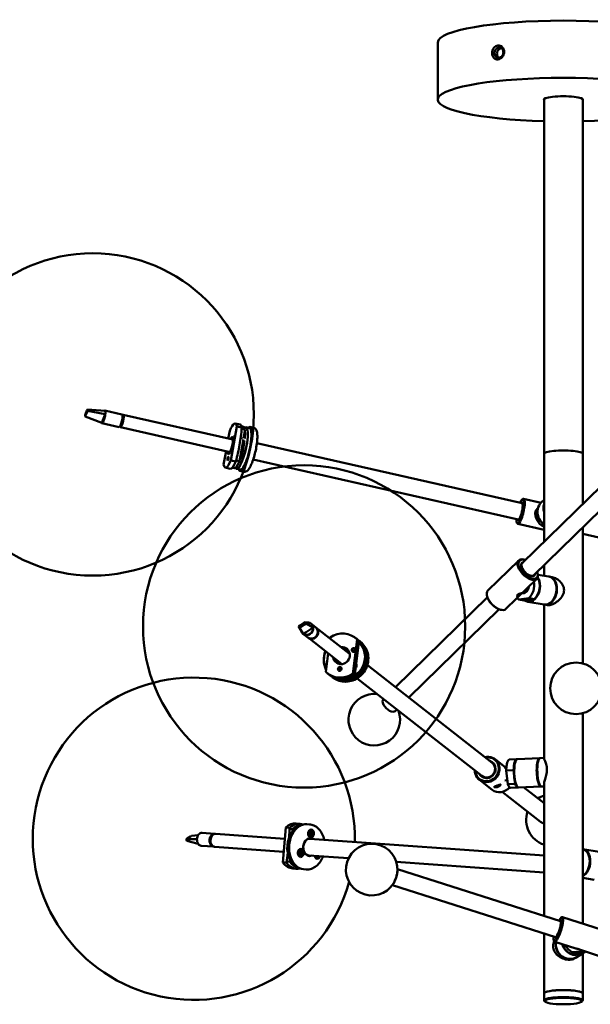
# Model space of a CAD drawing. Header units: millimetres. Extents: x 577 to 5072, y 853 to 3382.
# Tile 14 of 16: x 4167 to 4610, y 1992 to 2755. Entities that reach past the tile are written whole.
import ezdxf

# ---------------------------------------------------------------- set-up
doc = ezdxf.new("R2010")
doc.units = ezdxf.units.MM
doc.header["$LTSCALE"] = 18
doc.layers.add('Widoczne (ISO)', color=7, linetype='Continuous', lineweight=50)

msp = doc.modelspace()

# ---------------------------------------------------------------- linework, layer by layer
at = {"layer": 'Widoczne (ISO)'}
for p, q in [((4491.3, 2693.27), (4491.3, 2737.59)), ((4573.8, 2693.7), (4573.8, 2418.51)), ((4603.8, 2693.7), (4603.8, 2418.51)), ((4747.12, 2519.66), (4556.91, 2333.68)), ((4756.21, 2510.37), (4565.99, 2324.38)), ((4219.1, 2452.12), (4217.93, 2449.32)), ((4219.43, 2452.93), (4219.1, 2452.12)), ((4219.15, 2451.15), (4219.48, 2451.96)), ((4219.48, 2451.96), (4219.43, 2452.93)), ((4219.43, 2452.93), (4233.2, 2451.88)), ((4219.48, 2451.96), (4233.33, 2449.31)), ((4246.28, 2449.08), (4232.96, 2452.1)), ((4217.93, 2449.32), (4217.59, 2448.51)), ((4217.59, 2448.51), (4217.64, 2447.54)), ((4217.64, 2447.54), (4217.98, 2448.35)), ((4217.64, 2447.54), (4230.52, 2442.56)), ((4217.98, 2448.35), (4219.15, 2451.15)), ((4231.34, 2444.54), (4230.52, 2442.56)), ((4232.51, 2447.34), (4231.34, 2444.54)), ((4233.33, 2449.31), (4232.51, 2447.34)), ((4247.21, 2444.62), (4246.42, 2444.8)), ((4246.49, 2441.87), (4247.21, 2444.62)), ((4246.86, 2448.09), (4246.69, 2448.13)), ((4246.71, 2447.71), (4247.38, 2447.56)), ((4247.38, 2447.56), (4246.86, 2448.09)), ((4247.17, 2444.34), (4247.14, 2444.35)), ((4247.23, 2448.87), (4332.39, 2429.6)), ((4247.44, 2447.18), (4247.43, 2447.18)), ((4247.43, 2447.18), (4247.44, 2447.17)), ((4244.07, 2439.33), (4230.75, 2442.34)), ((4245.39, 2439.89), (4244.85, 2440.01)), ((4245.02, 2439.12), (4330.18, 2419.84)), ((4245.72, 2442.04), (4246.49, 2441.87)), ((4245.94, 2440.55), (4245.93, 2440.55)), ((4246.13, 2440.92), (4246.11, 2440.92)), ((4246.18, 2441.07), (4246.19, 2441.07)), ((4246.64, 2442.25), (4246.6, 2442.26)), ((4246.91, 2443.2), (4246.84, 2443.21)), ((4329.85, 2436.44), (4328.77, 2430.41)), ((4330.77, 2413.44), (4335.47, 2439.71)), ((4334.17, 2442.01), (4337.98, 2441.15)), ((4335.47, 2439.71), (4339.28, 2438.85)), ((4340.61, 2439.53), (4339.01, 2439.89)), ((4341.85, 2437.28), (4339.2, 2437.88)), ((4340.65, 2430.56), (4341.85, 2437.28)), ((4345.37, 2438.45), (4342.51, 2439.1)), ((4345.59, 2439.43), (4348.44, 2438.78)), ((4337.45, 2412.71), (4340.47, 2429.56)), ((4342.43, 2430.89), (4340.77, 2431.26)), ((4341.64, 2432.05), (4341.43, 2431.11)), ((4340.16, 2427.84), (4341.03, 2427.64)), ((4340.22, 2421.97), (4340.44, 2420.23)), ((4341.77, 2427.96), (4340.24, 2428.3)), ((4351.01, 2426.92), (4556.72, 2380.37)), ((4327.01, 2420.56), (4325.15, 2410.17)), ((4334.57, 2412.58), (4330.77, 2413.44)), ((4339.58, 2417.03), (4338.28, 2417.32)), ((4338.4, 2417.98), (4340.15, 2417.59)), ((4339.95, 2416.77), (4338.41, 2417.12)), ((4338.63, 2415.38), (4338.41, 2417.12)), ((4348.14, 2414.24), (4553.85, 2367.69)), ((4573.8, 2418.51), (4573.8, 2350.2)), ((4603.8, 2418.51), (4603.8, 2379.53)), ((4326.45, 2407.87), (4330.25, 2407.01)), ((4333.33, 2407.34), (4331.73, 2407.7)), ((4337.45, 2412.71), (4334.78, 2413.31)), ((4338.08, 2406.26), (4335.23, 2406.91)), ((4337.86, 2405.29), (4340.72, 2404.64)), ((4556.86, 2383.16), (4557.42, 2383.53)), ((4571.47, 2380.62), (4557.97, 2383.67)), ((4557.19, 2379.54), (4557.39, 2379.5)), ((4567.2, 2374.25), (4569.16, 2376.52)), ((4567.2, 2374.25), (4568.76, 2375.26)), ((4568.9, 2375.43), (4568.76, 2375.26)), ((4573.8, 2382.5), (4573.37, 2382.23)), ((4554.63, 2368.23), (4554.83, 2368.18)), ((4552.78, 2365.11), (4553.12, 2364.53)), ((4573.8, 2359.59), (4553.55, 2364.17)), ((4603.8, 2361.35), (4603.8, 2255.96)), ((4603.8, 2356.38), (4721.27, 2329.8)), ((4554.15, 2335.88), (4530.27, 2312.53)), ((4558.27, 2336.52), (4557.79, 2336.61)), ((4573.8, 2332.02), (4573.8, 2323.95)), ((4568.86, 2325.68), (4568.95, 2325.2)), ((4577.6, 2323.29), (4569.01, 2324.78)), ((4580.24, 2322.83), (4577.96, 2323.23)), ((4568.14, 2321.58), (4544.25, 2298.23)), ((4529.85, 2307.23), (4458.55, 2237.51)), ((4529.54, 2308.43), (4529.46, 2308.91)), ((4554.21, 2305.6), (4562.05, 2306.53)), ((4557.54, 2310.53), (4556.94, 2310.64)), ((4566.29, 2305.8), (4562.05, 2306.53)), ((4582.63, 2308.67), (4582.59, 2308.56)), ((4583.5, 2313.68), (4583.5, 2313.8)), ((4554.21, 2305.6), (4558.46, 2304.86)), ((4566.29, 2305.8), (4558.46, 2304.86)), ((4573.84, 2301.61), (4561.11, 2303.82)), ((4573.8, 2301.62), (4573.8, 2182.44)), ((4576.48, 2301.15), (4574.19, 2301.55)), ((4538.94, 2297.93), (4468.89, 2229.44)), ((4540.14, 2297.59), (4540.62, 2297.5)), ((4384.29, 2285.33), (4383.37, 2284.74)), ((4383.37, 2284.74), (4384.09, 2283.51)), ((4384.09, 2283.51), (4385.01, 2284.1)), ((4387.46, 2287.37), (4384.29, 2285.33)), ((4385.01, 2284.1), (4388.19, 2286.14)), ((4388.38, 2287.96), (4387.46, 2287.37)), ((4388.19, 2286.14), (4389.11, 2286.73)), ((4389.11, 2286.73), (4388.38, 2287.96)), ((4388.38, 2287.96), (4392.73, 2287)), ((4389.11, 2286.73), (4394.66, 2283.73)), ((4394.66, 2283.73), (4392.41, 2282.29)), ((4396.56, 2284.02), (4392.94, 2286.85)), ((4396.82, 2283.82), (4422.68, 2263.62)), ((4384.09, 2283.51), (4386.99, 2278.81)), ((4390.4, 2276.14), (4386.78, 2278.97)), ((4389.24, 2280.25), (4386.99, 2278.81)), ((4392.41, 2282.29), (4389.24, 2280.25)), ((4390.66, 2275.94), (4416.53, 2255.74)), ((4407.8, 2276.1), (4407.7, 2275.32)), ((4425.46, 2247.9), (4428.87, 2274.49)), ((4426.9, 2247.39), (4430.09, 2272.25)), ((4427.4, 2275.79), (4428.44, 2274.99)), ((4428.87, 2274.49), (4429.91, 2273.68)), ((4430.09, 2272.25), (4429.79, 2272.49)), ((4429.89, 2272.58), (4429.8, 2272.65)), ((4430.51, 2273.37), (4431.28, 2272.76)), ((4406.22, 2263.79), (4404.39, 2249.52)), ((4418.6, 2266.81), (4418.76, 2267.44)), ((4436.69, 2254.59), (4533.54, 2178.95)), ((4405.86, 2248.21), (4406.89, 2247.4)), ((4408.96, 2245.79), (4409.74, 2245.18)), ((4426.49, 2247.09), (4425.46, 2247.9)), ((4426.9, 2247.39), (4426.58, 2247.64)), ((4428.69, 2244.34), (4525.54, 2168.71)), ((4449.17, 2228.34), (4449.13, 2228.3)), ((4459.51, 2220.27), (4458.22, 2219)), ((4603.8, 2217.33), (4603.8, 2106.24)), ((4535.82, 2181.61), (4543.99, 2175.23)), ((4546.76, 2181.36), (4552.55, 2181.63)), ((4551.89, 2180.73), (4552.31, 2181.23)), ((4570.42, 2182.46), (4553.03, 2181.65)), ((4573.8, 2182.62), (4570.9, 2182.49)), ((4544.54, 2175.25), (4542.91, 2175.18)), ((4544.43, 2172.99), (4550.22, 2173.26)), ((4545.69, 2162.37), (4544.43, 2172.99)), ((4550.22, 2173.26), (4550.34, 2172.24)), ((4523.51, 2165.85), (4533.6, 2157.97)), ((4545.35, 2165.28), (4543.37, 2165.19)), ((4545.69, 2162.37), (4551.49, 2162.64)), ((4551.36, 2163.67), (4551.49, 2162.64)), ((4573.8, 2162.17), (4573.8, 2060.08)), ((4541.41, 2156.31), (4571.06, 2133.16)), ((4547.78, 2159.39), (4553.57, 2159.66)), ((4552.83, 2160.49), (4553.3, 2160.03)), ((4571.44, 2160.49), (4554.06, 2159.68)), ((4557.98, 2159.86), (4573.8, 2147.51)), ((4573.8, 2160.6), (4571.93, 2160.51)), ((4381.4, 2131.81), (4384.19, 2131.61)), ((4389.76, 2131.2), (4391.85, 2131.05)), ((4318.18, 2123.82), (4308.43, 2124.52)), ((4318.88, 2123.77), (4372.73, 2119.9)), ((4371.11, 2101.61), (4373.5, 2128.72)), ((4373.5, 2128.72), (4376.29, 2128.52)), ((4378.66, 2127.45), (4376.66, 2127.6)), ((4378.5, 2125.6), (4378.66, 2127.45)), ((4385.52, 2130.51), (4384.2, 2130.6)), ((4391.7, 2124), (4392.33, 2123.93)), ((4392.34, 2123.92), (4391.74, 2124.04)), ((4392.49, 2124.34), (4391.78, 2124.3)), ((4391.85, 2124.7), (4392.42, 2124.36)), ((4391.89, 2123.13), (4392.46, 2123.68)), ((4392.51, 2123.55), (4391.89, 2123.13)), ((4392.32, 2122.45), (4392.59, 2123.27)), ((4392.36, 2125.33), (4392.73, 2124.56)), ((4392.63, 2124.48), (4392.36, 2125.33)), ((4392.45, 2123.57), (4392.36, 2123.58)), ((4393.35, 2123.57), (4392.46, 2123.75)), ((4393.08, 2123.35), (4392.59, 2123.45)), ((4392.76, 2124.56), (4392.61, 2124.55)), ((4393, 2125.64), (4392.91, 2124.76)), ((4393.1, 2126.7), (4392.93, 2126.71)), ((4393.45, 2122.59), (4393.08, 2123.35)), ((4393.29, 2124.35), (4393.11, 2124.34)), ((4393.18, 2123.43), (4393.45, 2122.59)), ((4393.49, 2125.47), (4393.22, 2124.65)), ((4393.92, 2124.78), (4393.3, 2124.35)), ((4393.3, 2124.36), (4393.92, 2124.78)), ((4393.92, 2124.78), (4393.35, 2124.23)), ((4393.96, 2123.21), (4393.39, 2123.56)), ((4394.11, 2123.91), (4393.48, 2123.99)), ((4296.12, 2119.75), (4296.86, 2120.18)), ((4296.49, 2118.37), (4296.12, 2119.75)), ((4296.12, 2119.75), (4304.49, 2119.58)), ((4296.49, 2118.37), (4305.48, 2115.9)), ((4296.86, 2120.18), (4299.42, 2121.67)), ((4299.42, 2121.67), (4300.16, 2122.1)), ((4300.16, 2122.1), (4305.37, 2122.63)), ((4314.93, 2118.58), (4314.77, 2118.59)), ((4314.77, 2118.59), (4314.96, 2117.89)), ((4392.1, 2120.01), (4573.8, 2106.94)), ((4392.71, 2121.21), (4392.54, 2121.23)), ((4392.81, 2122.27), (4392.9, 2123.16)), ((4317.46, 2113.85), (4307.71, 2114.55)), ((4318.16, 2113.8), (4371.85, 2109.93)), ((4383.84, 2109.07), (4384.48, 2109.05)), ((4384.49, 2109.05), (4383.88, 2109.02)), ((4384.58, 2108.62), (4383.88, 2108.76)), ((4383.89, 2108.35), (4384.51, 2108.61)), ((4384.16, 2109.9), (4384.72, 2109.4)), ((4384.64, 2109.28), (4384.16, 2109.9)), ((4384.31, 2107.66), (4384.7, 2108.46)), ((4384.79, 2108.37), (4384.31, 2107.66)), ((4384.65, 2109.39), (4384.56, 2109.39)), ((4385.54, 2109.26), (4384.64, 2109.21)), ((4384.81, 2108.36), (4384.67, 2108.39)), ((4384.68, 2110.52), (4384.84, 2109.67)), ((4385.31, 2109.52), (4384.81, 2109.49)), ((4384.89, 2107.26), (4384.94, 2108.15)), ((4385.24, 2111.68), (4385.07, 2111.7)), ((4385.2, 2110.62), (4385.15, 2109.73)), ((4385.37, 2108.5), (4385.2, 2108.53)), ((4385.41, 2107.36), (4385.26, 2108.21)), ((4385.31, 2109.52), (4385.78, 2110.22)), ((4385.93, 2107.98), (4385.37, 2108.48)), ((4385.93, 2107.98), (4385.38, 2108.49)), ((4385.78, 2110.22), (4385.39, 2109.42)), ((4385.45, 2108.61), (4385.93, 2107.98)), ((4386.2, 2109.53), (4385.58, 2109.27)), ((4386.25, 2108.81), (4385.61, 2108.83)), ((4603.8, 2111.93), (4616.49, 2109.73)), ((4373.9, 2101.41), (4371.11, 2101.61)), ((4376.42, 2102.1), (4374.42, 2102.24)), ((4376.42, 2102.1), (4376.59, 2104.03)), ((4384.85, 2106.2), (4384.68, 2106.21)), ((4391.17, 2107.04), (4422.12, 2104.81)), ((4397.03, 2106.53), (4397.1, 2106.61)), ((4397.42, 2106.08), (4397.64, 2106.58)), ((4397.8, 2104.86), (4397.63, 2104.87)), ((4398.08, 2106.01), (4398.02, 2106.55)), ((4398.09, 2106.54), (4398.08, 2106.01)), ((4398.72, 2106.3), (4398.59, 2106.51)), ((4459.11, 2102.15), (4573.8, 2093.9)), ((4603.8, 2100.5), (4603.8, 2054.16)), ((4378.89, 2096.9), (4381.68, 2096.7)), ((4383.15, 2097.59), (4381.83, 2097.69)), ((4387.25, 2096.29), (4389.34, 2096.14)), ((4586.61, 2055.98), (4460.07, 2096.44)), ((4603.8, 2089.6), (4612.73, 2088.05)), ((4582.66, 2043.6), (4456.11, 2084.06)), ((4587.14, 2055.08), (4586.96, 2055.14)), ((4587.09, 2058.77), (4587.69, 2059.09)), ((4624.53, 2047.54), (4588.15, 2059.17)), ((4573.8, 2046.43), (4573.8, 1999.97)), ((4581.43, 2041.06), (4581.73, 2040.45)), ((4598.5, 2034.86), (4582.06, 2040.12)), ((4583.61, 2044.03), (4583.43, 2044.09)), ((4595.69, 2031.91), (4594.13, 2030.91)), ((4604.77, 2031.69), (4594.13, 2030.91)), ((4595.69, 2031.91), (4605.47, 2032.63)), ((4618.44, 2028.48), (4602, 2033.74)), ((4604.77, 2031.69), (4605.98, 2032.47)), ((4598.32, 2027.49), (4599.44, 2028.22)), ((4599.57, 2028.31), (4604.23, 2031.33)), ((4603.8, 2031.05), (4603.8, 1999.97)), ((4573.8, 1994.55), (4573.8, 1999.97)), ((4574.53, 1993.61), (4574.04, 1994.09)), ((4603.07, 1993.61), (4603.57, 1994.09)), ((4603.8, 1994.55), (4603.8, 1999.97))]:
    msp.add_line(p, q, dxfattribs=at)
for centre, radius in [((4223.63, 2449.08), 125), ((4387.62, 2284.66), 125), ((4598.61, 2236.64), 20)]:
    msp.add_circle(centre, radius, dxfattribs=at)
for centre, radius, start, end in [((4302.05, 2119.97), 125, 358.86667, 344.46641), ((4442.08, 2212.31), 20, 83.80372, 20.22106), ((4579.96, 2134.45), 20, 107.93141, 123.04681), ((4579.96, 2134.45), 20, 160.97796, 252.06859), ((4440.08, 2096.01), 20, 357.11513, 327.42505)]:
    msp.add_arc(centre, radius, start, end, dxfattribs=at)
for centre, major_axis, ratio, start_param, end_param in [((4588.8, 2737.59), (-97.5, 0), 0.173648, 3.141593, 6.283185), ((4588.8, 2693.27), (97.5, 0), 0.173648, 4.866849, 10.841115), ((4588.8, 2693.27), (-15.2, 0), 0.173648, 2.979193, 6.445585), ((4231.86, 2447.22), (1.1, 4.88), 0.220861, 6.02815, 6.603442), ((4231.86, 2447.22), (1.1, 4.88), 0.220861, 5.205117, 6.02815), ((4231.86, 2447.22), (-1.1, -4.88), 0.220861, 6.02815, 8.346709), ((4245.17, 2444.21), (1.1, 4.88), 0.220861, 3.141593, 6.283185), ((4246.13, 2443.99), (-1.1, -4.88), 0.220861, 5.825813, 9.882151), ((4246.13, 2443.99), (-0.95, -4.19), 0.220861, 6.030825, 9.677138), ((4246.13, 2443.99), (-0.94, -4.15), 0.220861, 1.772544, 2.653938), ((4246.6, 2443.88), (0.84, 3.71), 0.220861, 0.04919, 0.103219), ((4246.13, 2443.99), (-0.94, -4.15), 0.220861, 0.201748, 1.083142), ((4246.6, 2443.88), (-0.84, -3.71), 0.220861, 6.20847, 6.233996), ((4330.31, 2424.94), (3.86, 17.07), 0.220861, 5.806223, 7.165653), ((4338.87, 2423), (-3.64, -16.09), 0.220861, 6.012251, 9.695712), ((4341.73, 2422.36), (3.86, 17.07), 0.220861, 2.8019, 6.622878), ((4334.12, 2424.08), (3.86, 17.07), 0.220861, 5.806223, 6.283185), ((4341.73, 2422.36), (-3.64, -16.09), 0.220861, 0, 3.141593), ((4336.97, 2423.43), (3.64, 16.09), 0.220861, 5.796163, 6.283185), ((4330.31, 2424.94), (1.49, 6.58), 0.220861, 2.404969, 7.019809), ((4338.59, 2430.22), (0.33, 1.46), 0.220861, 4.560648, 5.269636), ((4341.01, 2432.26), (0.66, 2.93), 0.220861, 4.691153, 6.573076), ((4338.87, 2423), (-1.55, -6.83), 0.220861, 1.468872, 2.468559), ((4588.8, 2418.51), (15, 0), 0.173648, 0, 3.141593), ((4588.8, 2418.51), (15, 0), 0.173648, 0, 3.141593), ((4330.31, 2424.94), (-3.86, -17.07), 0.220861, 5.806223, 7.165653), ((4338.87, 2423), (-1.55, -6.83), 0.220861, 0.470077, 0.58305), ((4339.54, 2417.8), (-0.66, -2.93), 0.220861, 5.73835, 8.879943), ((4341.25, 2422.46), (-1.32, -5.85), 0.220861, 5.6975, 6.054293), ((4341.73, 2422.36), (1.55, 6.83), 0.220861, 2.524989, 2.558542), ((4341.25, 2422.46), (-1.1, -4.88), 0.220861, 0, 0.016752), ((4341.25, 2422.46), (-1.1, -4.88), 0.220861, 0, 0.016752), ((4334.12, 2424.08), (-3.86, -17.07), 0.220861, 0, 0.882468), ((4336.97, 2423.43), (-3.64, -16.09), 0.220861, 0, 0.892528), ((4555.28, 2374.03), (2.1, 9.27), 0.220861, 2.324317, 7.100461), ((4555.76, 2373.92), (-2.21, -9.75), 0.220861, 6.054751, 9.653213), ((4555.28, 2374.03), (-1.54, -6.79), 0.220861, 5.918145, 9.789818), ((4555.28, 2374.03), (-1.43, -6.34), 0.220861, 0, 3.141593), ((4556.23, 2373.81), (1.32, 5.81), 0.220861, 0.12543, 0.231168), ((4579.22, 2372.91), (5.98, -9.23), 0.951251, 3.941626, 5.149422), ((4579.35, 2372.99), (-5.98, 9.23), 0.951251, 0, 1.993605), ((4584.01, 2376.01), (5.98, -9.23), 0.951251, 3.834496, 4.394185), ((4584.14, 2376.1), (-5.98, 9.23), 0.951251, 0.74105, 1.204446), ((4556.23, 2373.81), (-1.32, -5.81), 0.220861, 6.052017, 6.157756), ((4577.67, 2371.9), (-5.98, 9.23), 0.951251, 0.800034, 2.170661), ((4561.14, 2328.73), (-6.99, 7.15), 0.516245, 5.636205, 10.071758), ((4561.45, 2329.03), (6.64, -6.79), 0.516245, 2.324317, 7.100461), ((4561.45, 2329.03), (-4.86, 4.98), 0.516245, 5.918145, 9.789818), ((4561.45, 2329.03), (-4.54, 4.65), 0.516245, 0, 3.141593), ((4560.84, 2328.43), (-4.17, 4.26), 0.516245, 0.203426, 0.540016), ((4560.84, 2328.43), (-4.05, 4.15), 0.516245, 0.3093, 0.675191), ((4562.99, 2314.66), (-1.88, -10.84), 0.696364, 5.941332, 8.813944), ((4560.84, 2328.43), (4.05, -4.15), 0.516245, 5.607995, 5.973885), ((4560.84, 2328.43), (4.17, -4.26), 0.516245, 5.743169, 6.07976), ((4562.64, 2314.72), (-1.88, -10.84), 0.696364, 0.733495, 2.482189), ((4575.72, 2312.45), (1.88, 10.84), 0.696364, 3.141593, 6.283185), ((4576.07, 2312.39), (-1.88, -10.84), 0.696364, 6.25976, 9.448203), ((4558.4, 2315.46), (-0.86, -4.93), 0.696364, 0, 1.69744), ((4558.4, 2315.46), (1.88, 10.84), 0.696364, 3.875087, 5.204961), ((4537.26, 2305.38), (6.99, -7.15), 0.516245, 3.141593, 6.283185), ((4536.96, 2305.08), (6.64, -6.79), 0.516245, 3.788573, 5.636205), ((4558.4, 2315.46), (-1.88, -10.84), 0.696364, 5.755775, 5.959966), ((4554.59, 2311.05), (-1.92, -0.06), 0.74615, 1.246115, 2.581898), ((4576.07, 2312.39), (1.8, 10.35), 0.696364, 4.468009, 4.956769), ((4562.64, 2314.72), (-1.8, -10.35), 0.696364, 6.048347, 6.928299), ((4389.86, 2282.91), (-3.08, -3.94), 0.944612, 0.055311, 2.373869), ((4389.86, 2282.91), (3.08, 3.94), 0.944612, 0.055311, 0.793977), ((4393.48, 2280.08), (3.08, 3.94), 0.944612, 3.141593, 6.283185), ((4393.74, 2279.88), (-3.08, -3.94), 0.944612, 6.248435, 9.459528), ((4389.86, 2282.91), (3.08, 3.94), 0.944612, 5.515462, 6.338496), ((4389.86, 2282.91), (-3.08, -3.94), 0.944612, 5.859768, 6.338496), ((4416.63, 2262), (10.77, 13.79), 0.944612, 6.164033, 7.523463), ((4419.73, 2259.58), (10.77, 13.79), 0.944612, 3.062095, 6.362683), ((4416.63, 2262), (4.15, 5.32), 0.944612, 2.404969, 7.019809), ((4419.73, 2259.58), (-10.16, -13), 0.944612, 0.290526, 3.141593), ((4418.96, 2260.18), (10.16, 13), 0.944612, 3.712565, 6.225867), ((4417.66, 2261.19), (10.77, 13.79), 0.944612, 6.164033, 6.283185), ((4418.44, 2260.59), (10.16, 13), 0.944612, 6.153973, 6.181249), ((4419.73, 2259.58), (10.77, 13.79), 0.944612, 1.860548, 2.722418), ((4418.96, 2260.18), (-10.16, -13), 0.944612, 5.02026, 5.86969), ((4417.9, 2261.01), (4.15, 5.32), 0.944612, 0.1266, 0.736624), ((4418.44, 2260.59), (-4.31, -5.52), 0.944612, 3.541647, 3.916786), ((4419.73, 2259.58), (4, 5.12), 0.944612, 0.2626, 0.69316), ((4419.6, 2259.68), (3.69, 4.73), 0.944612, 0.133915, 0.585686), ((4419.6, 2259.68), (3.08, 3.94), 0.944612, 6.167837, 6.283185), ((4419.6, 2259.68), (3.08, 3.94), 0.944612, 6.167837, 6.283185), ((4426.92, 2264.62), (0.92, 1.18), 0.944612, 0.378142, 1.583679), ((4426.14, 2265.23), (0.92, 1.18), 0.944612, 5.958735, 7.02751), ((4417.9, 2261.01), (-4.15, -5.32), 0.944612, 5.546561, 6.156585), ((4418.44, 2260.59), (-4.31, -5.52), 0.944612, 5.507992, 5.88313), ((4419.73, 2259.58), (-4, -5.12), 0.944612, 5.590025, 6.020585), ((4419.6, 2259.68), (-3.69, -4.73), 0.944612, 5.6975, 6.149271), ((4419.6, 2259.68), (-3.08, -3.94), 0.944612, 0, 0.115348), ((4419.6, 2259.68), (-3.08, -3.94), 0.944612, 0, 0.115348), ((4425.5, 2254.04), (1.85, 2.36), 0.944612, 4.590698, 5.955205), ((4416.63, 2262), (-10.77, -13.79), 0.944612, 6.164033, 7.523463), ((4417.66, 2261.19), (-10.77, -13.79), 0.944612, 0, 1.240278), ((4416.47, 2251.92), (-0.92, -1.18), 0.944612, 5.612789, 6.648484), ((4416.69, 2250.68), (-0.92, -1.18), 0.944612, 3.80346, 4.933115), ((4416.61, 2250.74), (0.734, 0.94), 0.944612, 0.557001, 2.058425), ((4417.25, 2251.31), (0.92, 1.18), 0.944612, 1.594178, 1.79093), ((4418.44, 2260.59), (10.16, 13), 0.944612, 4.362268, 4.39193), ((4453.67, 2223.65), (-4.54, 4.65), 0.516245, 0, 3.141593), ((4529.67, 2173.73), (-6.15, -7.88), 0.944612, 5.419973, 10.28799), ((4529.54, 2173.83), (5.85, 7.49), 0.944612, 2.324317, 7.100461), ((4529.54, 2173.83), (-4.28, -5.48), 0.944612, 5.918145, 9.789818), ((4529.54, 2173.83), (-4, -5.12), 0.944612, 0, 3.141593), ((4547.27, 2170.37), (-0.51, 10.99), 0.254887, 0, 1.318164), ((4553.06, 2170.64), (-0.49, 10.49), 0.254887, 0.266745, 2.874847), ((4553.06, 2170.64), (-0.51, 10.99), 0.254887, 6.196857, 7.601349), ((4553.54, 2170.67), (0.51, -10.99), 0.254887, 3.141593, 6.283185), ((4570.93, 2171.48), (-0.51, 10.99), 0.254887, 6.196857, 9.511106), ((4571.41, 2171.5), (0.51, -10.99), 0.254887, 3.141593, 6.283185), ((4547.27, 2170.37), (0.51, -10.99), 0.254887, 5.516471, 6.283185), ((4553.06, 2170.64), (0.51, -10.99), 0.254887, 5.516471, 6.369513), ((4539.75, 2165.85), (-6.15, -7.88), 0.944612, 0, 1.537126), ((4380.15, 2114.35), (1.26, 17.45), 0.715939, 0, 0.657205), ((4388.5, 2113.75), (1.26, 17.45), 0.715939, 0, 3.141593), ((4382.93, 2114.15), (1.26, 17.45), 0.715939, 6.058401, 6.94039), ((4575.06, 2138.28), (-4, -5.12), 0.944612, 0, 0.488889), ((4308.07, 2119.53), (0.36, 4.99), 0.715939, 0, 1.613158), ((4317.82, 2118.83), (0.36, 4.99), 0.715939, 6.185513, 9.52245), ((4318.52, 2118.78), (-0.36, -4.99), 0.715939, 3.141593, 6.283185), ((4386.41, 2113.9), (-1.18, -16.46), 0.715939, 3.408268, 6.016509), ((4385.02, 2114), (1.18, 16.46), 0.715939, 0.063596, 0.667265), ((4392.1, 2124.01), (-0.14, -1.99), 0.715939, 4.053655, 5.371123), ((4392.73, 2123.97), (-0.2, -2.74), 0.715939, 3.141593, 6.283185), ((4392.31, 2123.71), (0.015, 0.213), 0.715939, 4.622199, 6.249147), ((4392.59, 2123.37), (-0.311, 0.171), 0.391272, 5.165103, 5.792274), ((4391.82, 2124.04), (-0.059, -0.818), 0.715939, 1.45583, 1.491282), ((4392.49, 2124.55), (-0.015, -0.213), 0.715939, 5.933851, 7.560799), ((4392.46, 2123.35), (0.015, 0.213), 0.715939, 4.363055, 5.990003), ((4392.88, 2124.75), (0.359, 0.08), 0.461959, 3.684518, 4.16947), ((4392.76, 2124.77), (-0.015, -0.213), 0.715939, 6.192995, 7.819944), ((4393.05, 2123.14), (0.015, 0.213), 0.715939, 6.192995, 7.819944), ((4393.44, 2123.34), (-0.367, -0.056), 0.483812, 5.440987, 5.970058), ((4393.32, 2123.36), (0.015, 0.213), 0.715939, 5.933851, 7.560799), ((4393.35, 2124.57), (-0.015, -0.213), 0.715939, 4.363055, 5.990003), ((4393.51, 2124.53), (-0.22, -0.179), 0.058747, 5.93165, 6.587958), ((4393.63, 2124.21), (0.326, -0.155), 0.425405, 3.248029, 3.904337), ((4393.5, 2124.2), (-0.015, -0.213), 0.715939, 4.622199, 6.249147), ((4308.07, 2119.53), (0.36, 4.99), 0.715939, 1.613158, 2.436192), ((4308.07, 2119.53), (-0.36, -4.99), 0.715939, 5.577784, 6.283185), ((4317.82, 2118.83), (0.3, 4.24), 0.715939, 0.807022, 1.679974), ((4391.98, 2113.5), (0.5, 6.98), 0.715939, 5.902934, 9.805029), ((4391.64, 2113.52), (-0.47, -6.48), 0.715939, 3.141593, 6.283185), ((4391.64, 2113.52), (0.47, 6.48), 0.715939, 0, 3.141593), ((4384.24, 2109), (-0.14, -1.99), 0.715939, 4.053655, 5.371123), ((4384.87, 2108.95), (-0.2, -2.74), 0.715939, 3.141593, 6.283185), ((4384.49, 2109.27), (-0.015, -0.213), 0.715939, 0.034024, 1.660972), ((4384.55, 2108.41), (0.015, 0.213), 0.715939, 5.005557, 6.632505), ((4383.96, 2109.02), (-0.059, -0.818), 0.715939, 1.650296, 1.685774), ((4384.82, 2109.57), (0.332, 0.125), 0.391275, 3.632509, 4.259671), ((4384.91, 2108.16), (-0.344, 0.13), 0.461956, 5.255305, 5.74026), ((4384.69, 2109.61), (-0.015, -0.213), 0.715939, 0.293168, 1.920116), ((4384.78, 2108.15), (0.015, 0.213), 0.715939, 4.746413, 6.373361), ((4385.31, 2109.73), (-0.015, -0.213), 0.715939, 4.746413, 6.373361), ((4385.4, 2108.27), (0.015, 0.213), 0.715939, 0.293168, 1.920116), ((4385.67, 2109.48), (0.355, -0.108), 0.483811, 3.454712, 3.983788), ((4385.56, 2108.29), (-0.192, 0.209), 0.05874, 5.978406, 6.634714), ((4385.73, 2108.58), (-0.345, -0.107), 0.425408, 5.520437, 6.176745), ((4385.54, 2109.47), (-0.015, -0.213), 0.715939, 5.005557, 6.632505), ((4385.6, 2108.62), (0.015, 0.213), 0.715939, 0.034024, 1.660972), ((4601.88, 2101.1), (1.88, 10.84), 0.696364, 3.6352, 6.278338), ((4601.53, 2101.16), (1.88, 10.84), 0.696364, 3.682404, 6.231134), ((4380.15, 2114.35), (-1.26, -17.45), 0.715939, 5.58096, 6.283185), ((4382.93, 2114.15), (-1.26, -17.45), 0.715939, 5.58096, 6.50797), ((4385.02, 2114), (-1.18, -16.46), 0.715939, 5.5709, 6.219589), ((4398, 2107.6), (-0.23, -3.14), 0.715939, 5.051101, 7.515269), ((4397.2, 2107.66), (-0.14, -1.99), 0.715939, 5.263143, 5.371123), ((4397.83, 2107.61), (-0.2, -2.74), 0.715939, 5.102838, 6.283185), ((4398, 2107.6), (-0.2, -2.74), 0.715939, 5.102838, 7.463533), ((4457.74, 2090.36), (-1.98, -6.19), 0.201258, 0.470532, 2.67106), ((4457.74, 2090.36), (-1.96, -6.13), 0.201258, 0.649436, 2.492156), ((4584.63, 2049.79), (2.89, 9.05), 0.201258, 2.324317, 7.100461), ((4585.1, 2049.64), (-3.05, -9.53), 0.201258, 6.076249, 9.631714), ((4584.63, 2049.79), (-2.12, -6.63), 0.201258, 5.918145, 9.789818), ((4584.63, 2049.79), (-1.98, -6.19), 0.201258, 0, 3.141593), ((4585.57, 2049.49), (1.81, 5.68), 0.201258, 0.186794, 0.231168), ((4593.46, 2037.45), (5.98, -9.23), 0.951251, 3.940074, 6.290554), ((4593.59, 2037.54), (5.98, -9.23), 0.951251, 3.95129, 6.283185), ((4585.57, 2049.49), (-1.81, -5.68), 0.201258, 6.052017, 6.096391), ((4598.25, 2040.56), (5.98, -9.23), 0.951251, 4.376839, 6.34422), ((4598.38, 2040.64), (-5.98, 9.23), 0.951251, 1.248195, 2.132548), ((4599.93, 2041.65), (5.98, -9.23), 0.951251, 4.554584, 5.274141), ((4598.38, 2040.64), (5.71, -8.81), 0.951251, 5.362522, 6.242474), ((4588.8, 1999.97), (15, 0), 0.173648, 0, 3.141593), ((4588.8, 1999.97), (-15, 0), 0.173648, 3.141593, 6.283185), ((4588.8, 1994.55), (15, 0), 0.173648, 6.105932, 9.602032)]:
    msp.add_ellipse(centre, major_axis=major_axis, ratio=ratio, start_param=start_param, end_param=end_param, dxfattribs=at)
for centre, major_axis, ratio in [((4333.54, 2431.36), (-0.33, -1.46), 0.220861), ((4328.5, 2414.81), (-0.33, -1.46), 0.220861), ((4426, 2266.46), (-0.92, -1.18), 0.944612), ((4415.31, 2251.75), (-0.92, -1.18), 0.944612), ((4392.91, 2123.96), (-0.23, -3.14), 0.715939), ((4392.91, 2123.96), (0.2, 2.74), 0.715939), ((4385.05, 2108.94), (-0.23, -3.14), 0.715939), ((4385.05, 2108.94), (0.2, 2.74), 0.715939), ((4588.8, 1994.06), (14.5, 0), 0.173648)]:
    msp.add_ellipse(centre, major_axis=major_axis, ratio=ratio, dxfattribs=at)
for points, knots in [([(4533.44, 2729.36), (4533.44, 2728.68), (4533.55, 2727.97), (4534.02, 2726.69), (4534.37, 2726.13), (4535.18, 2725.26), (4535.7, 2724.9), (4536.84, 2724.47), (4537.46, 2724.41), (4538.64, 2724.53), (4539.28, 2724.73), (4540.45, 2725.4), (4540.99, 2725.87), (4541.84, 2726.92), (4542.21, 2727.56), (4542.71, 2728.94), (4542.83, 2729.68), (4542.83, 2731.04), (4542.71, 2731.75), (4542.21, 2733.04), (4541.84, 2733.62), (4540.99, 2734.49), (4540.45, 2734.86), (4539.28, 2735.29), (4538.64, 2735.36), (4537.46, 2735.24), (4536.84, 2735.04), (4535.84, 2734.44), (4535.43, 2734.11), (4534.98, 2733.61), (4534.87, 2733.48), (4534.49, 2732.98), (4534.23, 2732.55), (4533.79, 2731.56), (4533.62, 2730.99), (4533.47, 2730.06), (4533.44, 2729.71), (4533.44, 2729.36)], [-2.411085, -2.411085, -2.411085, -2.411085, -2.260392, -2.260392, -2.109699, -2.109699, -1.959007, -1.959007, -1.808314, -1.808314, -1.657621, -1.657621, -1.506928, -1.506928, -1.356235, -1.356235, -1.205543, -1.205543, -1.05485, -1.05485, -0.904157, -0.904157, -0.753464, -0.753464, -0.602771, -0.602771, -0.452078, -0.452078, -0.338143, -0.338143, -0.301386, -0.301386, -0.195907, -0.195907, -0.075349, -0.075349, 0, 0, 0, 0]), ([(4535.41, 2729.3), (4535.41, 2729.55), (4535.44, 2729.81), (4535.55, 2730.5), (4535.68, 2730.92), (4536.01, 2731.64), (4536.2, 2731.95), (4536.48, 2732.31), (4536.56, 2732.41), (4536.9, 2732.76), (4537.19, 2733), (4537.92, 2733.43), (4538.36, 2733.57), (4539.21, 2733.66), (4539.66, 2733.61), (4540.51, 2733.3), (4540.9, 2733.05), (4541.52, 2732.41), (4541.79, 2732), (4542.15, 2731.05), (4542.25, 2730.53), (4542.25, 2729.52), (4542.15, 2728.98), (4541.79, 2727.97), (4541.52, 2727.5), (4540.9, 2726.74), (4540.51, 2726.4), (4539.66, 2725.92), (4539.21, 2725.78), (4538.36, 2725.69), (4537.92, 2725.74), (4537.09, 2726.04), (4536.71, 2726.3), (4536.11, 2726.92), (4535.85, 2727.34), (4535.5, 2728.28), (4535.41, 2728.8), (4535.41, 2729.3)], [0, 0, 0, 0, 0.075349, 0.075349, 0.195907, 0.195907, 0.301386, 0.301386, 0.338143, 0.338143, 0.452078, 0.452078, 0.602771, 0.602771, 0.753464, 0.753464, 0.904157, 0.904157, 1.05485, 1.05485, 1.205543, 1.205543, 1.356235, 1.356235, 1.506928, 1.506928, 1.657621, 1.657621, 1.808314, 1.808314, 1.959007, 1.959007, 2.109699, 2.109699, 2.260392, 2.260392, 2.411085, 2.411085, 2.411085, 2.411085]), ([(4540.78, 2733.09), (4540.74, 2733.09), (4540.7, 2733.09), (4540.23, 2733.04), (4539.77, 2732.89), (4538.94, 2732.4), (4538.56, 2732.05), (4537.97, 2731.28), (4537.71, 2730.81), (4537.37, 2729.8), (4537.28, 2729.26), (4537.28, 2728.77)], [1.7940032, 1.7940032, 1.7940032, 1.7940032, 1.808338, 1.808338, 1.9590328, 1.9590328, 2.1097276, 2.1097276, 2.2604225, 2.2604225, 2.4111173, 2.4111173, 2.4111173, 2.4111173]), ([(4537.28, 2728.77), (4537.28, 2728.27), (4537.37, 2727.76), (4537.71, 2726.83), (4537.97, 2726.41), (4538.39, 2725.96), (4538.53, 2725.84), (4538.68, 2725.73)], [0, 0, 0, 0, 0.1506948, 0.1506948, 0.3013897, 0.3013897, 0.3652362, 0.3652362, 0.3652362, 0.3652362]), ([(4339.28, 2438.85), (4338.92, 2434.26), (4338.31, 2429.8), (4336.8, 2421.34), (4335.82, 2416.97), (4334.57, 2412.58)], [35.882115, 35.882115, 35.882115, 35.882115, 37.196513, 37.196513, 38.510912, 38.510912, 38.510912, 38.510912]), ([(4348.44, 2438.78), (4348.89, 2438.68), (4349.31, 2438.46), (4350.02, 2437.87), (4350.29, 2437.49), (4350.9, 2436.34), (4351.08, 2435.52), (4351.39, 2433.27), (4351.4, 2431.71), (4351.2, 2428.43), (4351.01, 2426.78), (4350.48, 2423.39), (4350.14, 2421.65), (4349.34, 2418.25), (4348.88, 2416.57), (4347.88, 2413.42), (4347.34, 2411.94), (4346.2, 2409.29), (4345.61, 2408.13), (4344.25, 2406.07), (4343.59, 2405.14), (4341.77, 2404.57), (4341.23, 2404.53), (4340.72, 2404.64)], [1.773549, 1.773549, 1.773549, 1.773549, 1.88457, 1.88457, 2.023737, 2.023737, 2.309984, 2.309984, 2.709818, 2.709818, 3.050477, 3.050477, 3.380996, 3.380996, 3.709679, 3.709679, 4.041348, 4.041348, 4.385893, 4.385893, 4.787931, 4.787931, 4.915142, 4.915142, 4.915142, 4.915142]), ([(4589.37, 2312.78), (4589.37, 2313.51), (4589.26, 2314.24), (4588.83, 2315.66), (4588.52, 2316.35), (4587.37, 2318.32), (4586.32, 2319.48), (4584.17, 2321.25), (4582.91, 2322), (4581.19, 2322.62), (4580.71, 2322.75), (4580.24, 2322.83)], [0, 0, 0, 0, 0.220503, 0.220503, 0.441007, 0.441007, 0.882014, 0.882014, 1.31487, 1.31487, 1.483401, 1.483401, 1.483401, 1.483401]), ([(4556.12, 2309.83), (4556.04, 2309.76), (4555.95, 2309.67), (4555.77, 2309.5), (4555.68, 2309.41), (4555.39, 2309.15), (4555.19, 2308.97), (4554.75, 2308.61), (4554.47, 2308.42), (4553.94, 2308.12), (4553.68, 2308.02), (4553.3, 2307.94), (4553.12, 2307.94), (4552.86, 2308.04), (4552.78, 2308.14), (4552.74, 2308.37), (4552.76, 2308.5), (4552.9, 2308.79), (4553.01, 2308.94), (4553.3, 2309.22), (4553.49, 2309.37), (4553.91, 2309.63), (4554.14, 2309.74), (4554.63, 2309.95), (4554.92, 2310.05), (4555.42, 2310.19), (4555.65, 2310.24), (4556.04, 2310.32), (4556.22, 2310.35), (4556.46, 2310.36), (4556.53, 2310.35), (4556.54, 2310.29), (4556.51, 2310.24), (4556.41, 2310.13), (4556.37, 2310.08), (4556.26, 2309.97), (4556.19, 2309.91), (4556.12, 2309.83)], [0, 0, 0, 0, 0.037993, 0.037993, 0.075986, 0.075986, 0.151971, 0.151971, 0.263882, 0.263882, 0.375793, 0.375793, 0.467487, 0.467487, 0.55918, 0.55918, 0.630181, 0.630181, 0.701182, 0.701182, 0.772183, 0.772183, 0.843184, 0.843184, 0.934877, 0.934877, 1.026571, 1.026571, 1.138482, 1.138482, 1.250393, 1.250393, 1.326378, 1.326378, 1.364371, 1.364371, 1.402364, 1.402364, 1.402364, 1.402364]), ([(4576.48, 2301.15), (4576.57, 2301.14), (4576.67, 2301.13), (4577.2, 2301.07), (4577.68, 2301.1), (4578.7, 2301.28), (4579.26, 2301.43), (4580.44, 2301.87), (4581.05, 2302.16), (4582.91, 2303.18), (4584.17, 2304.08), (4586.32, 2306.04), (4587.37, 2307.24), (4588.52, 2309.22), (4588.83, 2309.91), (4589.26, 2311.33), (4589.37, 2312.06), (4589.37, 2312.78)], [4.978852, 4.978852, 4.978852, 4.978852, 5.026748, 5.026748, 5.243176, 5.243176, 5.459604, 5.459604, 5.676032, 5.676032, 6.108888, 6.108888, 6.549895, 6.549895, 6.770398, 6.770398, 6.990902, 6.990902, 6.990902, 6.990902]), ([(4431.28, 2272.76), (4432.67, 2271.68), (4433.88, 2270.36), (4435.81, 2267.38), (4436.53, 2265.72), (4437.41, 2262.23), (4437.57, 2260.4), (4437.31, 2256.74), (4436.89, 2254.92), (4435.5, 2251.46), (4434.54, 2249.83), (4432.16, 2246.93), (4430.75, 2245.67), (4427.62, 2243.63), (4425.9, 2242.86), (4422.35, 2241.91), (4420.51, 2241.71), (4416.9, 2241.93), (4415.13, 2242.33), (4412.14, 2243.56), (4410.88, 2244.29), (4409.74, 2245.18)], [2.131359, 2.131359, 2.131359, 2.131359, 2.447253, 2.447253, 2.764094, 2.764094, 3.083193, 3.083193, 3.404678, 3.404678, 3.727779, 3.727779, 4.051376, 4.051376, 4.374289, 4.374289, 4.695414, 4.695414, 5.014078, 5.014078, 5.272952, 5.272952, 5.272952, 5.272952]), ([(4429.91, 2273.68), (4429.44, 2269.05), (4428.92, 2264.53), (4427.82, 2255.97), (4427.2, 2251.54), (4426.49, 2247.09)], [35.882115, 35.882115, 35.882115, 35.882115, 37.196513, 37.196513, 38.510912, 38.510912, 38.510912, 38.510912]), ([(4426.25, 2266.54), (4426.24, 2266.53), (4426.23, 2266.52), (4426.13, 2266.41), (4426.05, 2266.31), (4425.9, 2266.03), (4425.84, 2265.85), (4425.78, 2265.48), (4425.78, 2265.29), (4425.83, 2265.06), (4425.84, 2265.03), (4425.85, 2264.99)], [-0.6581694, -0.6581694, -0.6581694, -0.6581694, -0.6527281, -0.6527281, -0.6144849, -0.6144849, -0.5582514, -0.5582514, -0.4995089, -0.4995089, -0.4882235, -0.4882235, -0.4882235, -0.4882235]), ([(4416.7, 2252.25), (4416.55, 2252.25), (4416.39, 2252.24), (4416.08, 2252.15), (4415.93, 2252.08), (4415.66, 2251.91), (4415.55, 2251.81), (4415.37, 2251.6), (4415.31, 2251.5), (4415.25, 2251.4), (4415.25, 2251.39), (4415.24, 2251.39)], [-0.4686742, -0.4686742, -0.4686742, -0.4686742, -0.420588, -0.420588, -0.3704624, -0.3704624, -0.3248021, -0.3248021, -0.2893143, -0.2893143, -0.2876768, -0.2876768, -0.2876768, -0.2876768]), ([(4576.1, 2173.69), (4576.1, 2174.42), (4576.04, 2175.13), (4575.83, 2176.49), (4575.67, 2177.13), (4575.14, 2178.93), (4574.71, 2179.94), (4574.09, 2181.44), (4573.85, 2182.04), (4573.8, 2182.39), (4573.8, 2182.42), (4573.8, 2182.44)], [0, 0, 0, 0, 0.220503, 0.220503, 0.441007, 0.441007, 0.882014, 0.882014, 1.31487, 1.31487, 1.358336, 1.358336, 1.358336, 1.358336]), ([(4573.8, 2162.17), (4573.8, 2162.25), (4573.8, 2162.33), (4573.85, 2163.21), (4574.09, 2164.27), (4574.71, 2166.5), (4575.14, 2167.85), (4575.67, 2170), (4575.83, 2170.74), (4576.04, 2172.22), (4576.1, 2172.97), (4576.1, 2173.69)], [5.632565, 5.632565, 5.632565, 5.632565, 5.676032, 5.676032, 6.108888, 6.108888, 6.549895, 6.549895, 6.770398, 6.770398, 6.990902, 6.990902, 6.990902, 6.990902]), ([(4540.09, 2161.97), (4540.13, 2161.95), (4540.14, 2161.91), (4540.13, 2161.81), (4540.1, 2161.75), (4539.99, 2161.55), (4539.87, 2161.4), (4539.52, 2161.06), (4539.25, 2160.84), (4538.63, 2160.46), (4538.28, 2160.3), (4537.65, 2160.07), (4537.33, 2159.99), (4536.69, 2159.88), (4536.38, 2159.86), (4535.9, 2159.87), (4535.7, 2159.89), (4535.38, 2159.96), (4535.26, 2160), (4535.14, 2160.1), (4535.13, 2160.15), (4535.21, 2160.27), (4535.31, 2160.33), (4535.6, 2160.47), (4535.83, 2160.56), (4536.36, 2160.75), (4536.66, 2160.85), (4537.29, 2161.07), (4537.67, 2161.21), (4538.41, 2161.5), (4538.77, 2161.64), (4539.3, 2161.84), (4539.52, 2161.92), (4539.79, 2161.99), (4539.88, 2162), (4540.01, 2162.01), (4540.06, 2162), (4540.09, 2161.97)], [0, 0, 0, 0, 0.037993, 0.037993, 0.075986, 0.075986, 0.151971, 0.151971, 0.263882, 0.263882, 0.375793, 0.375793, 0.467487, 0.467487, 0.55918, 0.55918, 0.630181, 0.630181, 0.701182, 0.701182, 0.772183, 0.772183, 0.843184, 0.843184, 0.934877, 0.934877, 1.026571, 1.026571, 1.138482, 1.138482, 1.250393, 1.250393, 1.326378, 1.326378, 1.364371, 1.364371, 1.402364, 1.402364, 1.402364, 1.402364]), ([(4403.2, 2119.21), (4402.86, 2120.71), (4402.38, 2122.15), (4400.99, 2125.04), (4400.04, 2126.45), (4397.81, 2128.73), (4396.55, 2129.63), (4394.11, 2130.69), (4392.99, 2130.97), (4391.85, 2131.05)], [3.556788, 3.556788, 3.556788, 3.556788, 3.837253, 3.837253, 4.168298, 4.168298, 4.487666, 4.487666, 4.734899, 4.734899, 4.734899, 4.734899]), ([(4391.74, 2124), (4391.74, 2124), (4391.74, 2124), (4391.74, 2124), (4391.74, 2124), (4391.72, 2124), (4391.71, 2124), (4391.7, 2124)], [0.0516311, 0.0516311, 0.0516311, 0.0516311, 0.05181414, 0.05181414, 0.05697832, 0.05697832, 0.06215096, 0.06215096, 0.06215096, 0.06215096]), ([(4391.74, 2124), (4391.74, 2124.05), (4391.75, 2124.09), (4391.76, 2124.18), (4391.76, 2124.23), (4391.78, 2124.32), (4391.79, 2124.36), (4391.81, 2124.45), (4391.82, 2124.49), (4391.85, 2124.58), (4391.87, 2124.62), (4391.88, 2124.66)], [4.494292, 4.494292, 4.494292, 4.494292, 4.5815136, 4.5815136, 4.6687351, 4.6687351, 4.7559567, 4.7559567, 4.8431783, 4.8431783, 4.9303999, 4.9303999, 4.9303999, 4.9303999]), ([(4391.85, 2124.7), (4391.86, 2124.7), (4391.87, 2124.69), (4391.88, 2124.68), (4391.88, 2124.67), (4391.88, 2124.66), (4391.88, 2124.66), (4391.88, 2124.66)], [0.02076039, 0.02076039, 0.02076039, 0.02076039, 0.02593303, 0.02593303, 0.03109721, 0.03109721, 0.03186219, 0.03186219, 0.03186219, 0.03186219]), ([(4392.37, 2123.93), (4392.36, 2123.93), (4392.34, 2123.93), (4392.3, 2123.94), (4392.26, 2123.95), (4392.19, 2123.98), (4392.16, 2124), (4392.11, 2124.04), (4392.08, 2124.07), (4392.05, 2124.12), (4392.04, 2124.15), (4392.03, 2124.21), (4392.03, 2124.25), (4392.04, 2124.29), (4392.04, 2124.3), (4392.05, 2124.32)], [0.13976647, 0.13976647, 0.13976647, 0.13976647, 0.14359553, 0.14359553, 0.15454642, 0.15454642, 0.16549732, 0.16549732, 0.17480608, 0.17480608, 0.18411485, 0.18411485, 0.19342361, 0.19342361, 0.1973208, 0.1973208, 0.1973208, 0.1973208]), ([(4393.11, 2124.34), (4393.02, 2124.33), (4392.93, 2124.33), (4392.62, 2124.32), (4392.4, 2124.32), (4392.14, 2124.32), (4392.09, 2124.32), (4392.05, 2124.32)], [-2.7744936, -2.7744936, -2.7744936, -2.7744936, -2.7426847, -2.7426847, -2.6569758, -2.6569758, -2.6392228, -2.6392228, -2.6392228, -2.6392228]), ([(4393.49, 2125.47), (4393.49, 2125.45), (4393.48, 2125.43), (4393.46, 2125.4), (4393.45, 2125.39), (4393.42, 2125.37), (4393.41, 2125.36), (4393.4, 2125.36)], [0.02076039, 0.02076039, 0.02076039, 0.02076039, 0.02593303, 0.02593303, 0.03109721, 0.03109721, 0.03532758, 0.03532758, 0.03532758, 0.03532758]), ([(4393.97, 2123.92), (4393.98, 2123.92), (4394, 2123.92), (4394.03, 2123.92), (4394.05, 2123.92), (4394.08, 2123.92), (4394.1, 2123.91), (4394.11, 2123.91)], [0.04758377, 0.04758377, 0.04758377, 0.04758377, 0.05181414, 0.05181414, 0.05697832, 0.05697832, 0.06215096, 0.06215096, 0.06215096, 0.06215096]), ([(4392.77, 2122.4), (4392.78, 2122.39), (4392.79, 2122.38), (4392.8, 2122.36), (4392.81, 2122.34), (4392.82, 2122.31), (4392.82, 2122.29), (4392.81, 2122.27)], [0.04758377, 0.04758377, 0.04758377, 0.04758377, 0.05181414, 0.05181414, 0.05697832, 0.05697832, 0.06215096, 0.06215096, 0.06215096, 0.06215096]), ([(4383.84, 2109.07), (4383.86, 2109.07), (4383.87, 2109.07), (4383.88, 2109.07), (4383.89, 2109.07), (4383.89, 2109.07), (4383.89, 2109.07), (4383.89, 2109.07)], [0.02076039, 0.02076039, 0.02076039, 0.02076039, 0.02593303, 0.02593303, 0.03109721, 0.03109721, 0.03128025, 0.03128025, 0.03128025, 0.03128025]), ([(4383.93, 2108.39), (4383.92, 2108.43), (4383.91, 2108.48), (4383.9, 2108.56), (4383.89, 2108.61), (4383.88, 2108.7), (4383.88, 2108.74), (4383.88, 2108.84), (4383.88, 2108.88), (4383.88, 2108.97), (4383.88, 2109.02), (4383.89, 2109.07)], [4.4943781, 4.4943781, 4.4943781, 4.4943781, 4.5815997, 4.5815997, 4.6688212, 4.6688212, 4.7560428, 4.7560428, 4.8432644, 4.8432644, 4.930486, 4.930486, 4.930486, 4.930486]), ([(4383.93, 2108.39), (4383.93, 2108.39), (4383.93, 2108.39), (4383.93, 2108.38), (4383.93, 2108.38), (4383.92, 2108.36), (4383.9, 2108.36), (4383.89, 2108.35)], [0.0510492, 0.0510492, 0.0510492, 0.0510492, 0.05181414, 0.05181414, 0.05697832, 0.05697832, 0.06215096, 0.06215096, 0.06215096, 0.06215096]), ([(4384.14, 2108.71), (4384.14, 2108.72), (4384.14, 2108.73), (4384.14, 2108.78), (4384.14, 2108.81), (4384.16, 2108.87), (4384.18, 2108.9), (4384.22, 2108.95), (4384.24, 2108.97), (4384.3, 2109), (4384.33, 2109.02), (4384.41, 2109.04), (4384.44, 2109.05), (4384.48, 2109.05), (4384.49, 2109.05), (4384.5, 2109.05), (4384.52, 2109.04)], [-0.05372527, -0.05372527, -0.05372527, -0.05372527, -0.04982808, -0.04982808, -0.04051932, -0.04051932, -0.03121055, -0.03121055, -0.02190179, -0.02190179, -0.01095089, -0.01095089, 0, 0, 0, 0.00382906, 0.00382906, 0.00382906, 0.00382906]), ([(4385.2, 2108.53), (4385.11, 2108.55), (4385.01, 2108.57), (4384.71, 2108.62), (4384.5, 2108.65), (4384.23, 2108.69), (4384.19, 2108.7), (4384.14, 2108.71)], [-2.7744916, -2.7744916, -2.7744916, -2.7744916, -2.7426847, -2.7426847, -2.6569758, -2.6569758, -2.6392228, -2.6392228, -2.6392228, -2.6392228]), ([(4385.2, 2110.62), (4385.2, 2110.6), (4385.19, 2110.58), (4385.18, 2110.55), (4385.17, 2110.54), (4385.15, 2110.51), (4385.14, 2110.51), (4385.13, 2110.5)], [0.02076039, 0.02076039, 0.02076039, 0.02076039, 0.02593303, 0.02593303, 0.03109721, 0.03109721, 0.03532758, 0.03532758, 0.03532758, 0.03532758]), ([(4386.25, 2108.81), (4386.23, 2108.81), (4386.22, 2108.81), (4386.18, 2108.82), (4386.16, 2108.82), (4386.13, 2108.82), (4386.12, 2108.82), (4386.1, 2108.83)], [0.02076039, 0.02076039, 0.02076039, 0.02076039, 0.02593303, 0.02593303, 0.03109721, 0.03109721, 0.03532758, 0.03532758, 0.03532758, 0.03532758]), ([(4385.33, 2107.48), (4385.34, 2107.48), (4385.35, 2107.47), (4385.38, 2107.45), (4385.39, 2107.43), (4385.4, 2107.4), (4385.41, 2107.38), (4385.41, 2107.36)], [0.04758377, 0.04758377, 0.04758377, 0.04758377, 0.05181414, 0.05181414, 0.05697832, 0.05697832, 0.06215096, 0.06215096, 0.06215096, 0.06215096]), ([(4389.34, 2096.14), (4390.68, 2096.05), (4392.04, 2096.23), (4394.67, 2097.11), (4395.95, 2097.83), (4398.33, 2099.77), (4399.42, 2101.01), (4401.1, 2103.59), (4401.75, 2104.88), (4402.26, 2106.24)], [1.593306, 1.593306, 1.593306, 1.593306, 1.883724, 1.883724, 2.184993, 2.184993, 2.505731, 2.505731, 2.771417, 2.771417, 2.771417, 2.771417]), ([(4397.28, 2106.31), (4397.26, 2106.32), (4397.25, 2106.34), (4397.21, 2106.37), (4397.2, 2106.39), (4397.17, 2106.43), (4397.15, 2106.45), (4397.12, 2106.49), (4397.11, 2106.52), (4397.08, 2106.55), (4397.08, 2106.56), (4397.07, 2106.58)], [4.6339721, 4.6339721, 4.6339721, 4.6339721, 4.6932011, 4.6932011, 4.7524301, 4.7524301, 4.8116592, 4.8116592, 4.8708882, 4.8708882, 4.9071116, 4.9071116, 4.9071116, 4.9071116]), ([(4397.41, 2106.2), (4397.42, 2106.19), (4397.42, 2106.18), (4397.43, 2106.16), (4397.43, 2106.14), (4397.43, 2106.12), (4397.43, 2106.1), (4397.42, 2106.08)], [0.04758377, 0.04758377, 0.04758377, 0.04758377, 0.05181414, 0.05181414, 0.05697832, 0.05697832, 0.06215096, 0.06215096, 0.06215096, 0.06215096]), ([(4603.8, 2106.24), (4603.8, 2106.02), (4603.8, 2105.8), (4603.8, 2104.9), (4603.79, 2104.19), (4603.79, 2102.75), (4603.8, 2102), (4603.8, 2101), (4603.8, 2100.75), (4603.8, 2100.5)], [3.2010621, 3.2010621, 3.2010621, 3.2010621, 3.2749473, 3.2749473, 3.4954508, 3.4954508, 3.7159543, 3.7159543, 3.7898395, 3.7898395, 3.7898395, 3.7898395]), ([(4581.68, 2040.54), (4581.43, 2039.99), (4581.23, 2039.41), (4580.91, 2038.1), (4580.82, 2037.36), (4580.82, 2035.91), (4580.91, 2035.2), (4581.27, 2033.81), (4581.54, 2033.15), (4582.56, 2031.27), (4583.53, 2030.16), (4585.66, 2028.4), (4586.97, 2027.62), (4589.08, 2026.79), (4589.81, 2026.56), (4591.26, 2026.24), (4591.99, 2026.15), (4593.38, 2026.08), (4594.08, 2026.11), (4595.42, 2026.3), (4596.07, 2026.46), (4597.27, 2026.9), (4597.82, 2027.17), (4598.32, 2027.5)], [3.099642, 3.099642, 3.099642, 3.099642, 3.274947, 3.274947, 3.495451, 3.495451, 3.715954, 3.715954, 3.936458, 3.936458, 4.377465, 4.377465, 4.81032, 4.81032, 5.026748, 5.026748, 5.243176, 5.243176, 5.459604, 5.459604, 5.676032, 5.676032, 5.89269, 5.89269, 5.89269, 5.89269]), ([(4598.5, 2034.86), (4598.55, 2034.85), (4598.6, 2034.83), (4598.83, 2034.78), (4599.04, 2034.74), (4599.47, 2034.65), (4599.7, 2034.6), (4600.18, 2034.49), (4600.42, 2034.42), (4600.86, 2034.28), (4601.08, 2034.2), (4601.46, 2034.04), (4601.61, 2033.97), (4601.86, 2033.83), (4601.95, 2033.78), (4602.02, 2033.73), (4602, 2033.74), (4601.92, 2033.79), (4601.89, 2033.81), (4601.85, 2033.84)], [0.4292658, 0.4292658, 0.4292658, 0.4292658, 0.4674867, 0.4674867, 0.5591802, 0.5591802, 0.6301811, 0.6301811, 0.701182, 0.701182, 0.772183, 0.772183, 0.8431839, 0.8431839, 0.9348774, 0.9348774, 1.026571, 1.026571, 1.0665306, 1.0665306, 1.0665306, 1.0665306])]:
    msp.add_open_spline(points, degree=3, knots=knots, dxfattribs=at)
for points in [[(4385.52, 2280.51), (4384.89, 2281.78), (4384.53, 2282.77), (4383.42, 2284.65)], [(4376.29, 2128.52), (4376.24, 2126), (4376.14, 2123.5), (4376, 2121.04)], [(4392.05, 2124.32), (4392.05, 2124.32), (4392.05, 2124.32), (4392.04, 2124.32)], [(4374.95, 2109.01), (4374.65, 2106.51), (4374.31, 2103.96), (4373.9, 2101.41)], [(4384.14, 2108.71), (4384.14, 2108.71), (4384.14, 2108.71), (4384.14, 2108.71)]]:
    msp.add_open_spline(points, degree=3, dxfattribs=at)
for points, weights in [([(4392.4, 2123.93), (4392.38, 2123.93), (4392.37, 2123.93)], [1, 1.01465889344, 1.02927435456]), ([(4393.97, 2123.92), (4392.94, 2123.93), (4392.4, 2123.93)], [1.00378810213, 1.0526638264, 1]), ([(4392.95, 2125.18), (4393.16, 2125.26), (4393.4, 2125.36)], [1.0225361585, 1.01671188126, 1.00378810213]), ([(4392.77, 2122.4), (4392.57, 2122.56), (4392.4, 2122.69)], [1.00378810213, 1.01754799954, 1.02326005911]), ([(4384.52, 2109.04), (4384.53, 2109.04), (4384.54, 2109.04)], [1.02927435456, 1.01465889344, 1]), ([(4384.54, 2109.04), (4385.08, 2108.97), (4386.1, 2108.83)], [1, 1.0526638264, 1.00378810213]), ([(4384.72, 2110.27), (4384.91, 2110.37), (4385.13, 2110.5)], [1.02325999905, 1.0175479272, 1.00378810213]), ([(4385.33, 2107.48), (4385.11, 2107.62), (4384.92, 2107.73)], [1.00378810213, 1.01671187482, 1.02253615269]), ([(4397.41, 2106.2), (4397.29, 2106.31), (4397.18, 2106.41)], [1.00378810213, 1.01419941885, 1.02000329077])]:
    msp.add_rational_spline(points, weights, degree=2, dxfattribs=at)

doc.saveas('drawing.dxf')
